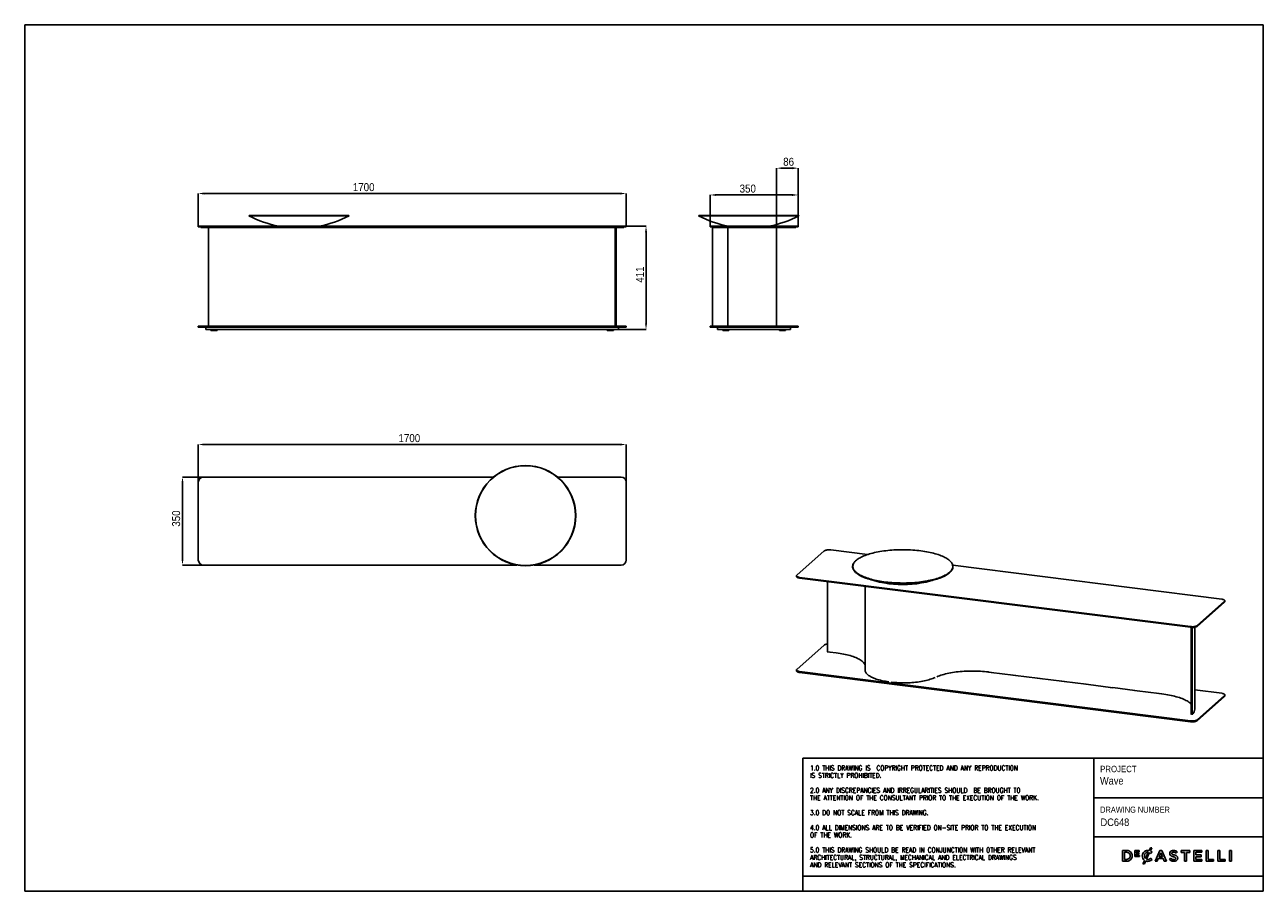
# Model space of a CAD drawing. Header units: millimetres. Extents: x 60 to 4980, y 60 to 3504.
import ezdxf

# ---------------------------------------------------------------- set-up
doc = ezdxf.new("R2010")
doc.units = ezdxf.units.MM
doc.header["$LTSCALE"] = 12
doc.header["$PDSIZE"] = -1
doc.linetypes.add('SLD-Solido', pattern=[0])
for name, color, linetype in [('NOTE', 3, 'SLD-Solido'), ('QUOTE', 1, 'SLD-Solido'), ('SCHIZZI', 9, 'Continuous')]:
    doc.layers.add(name, color=color, linetype=linetype)
doc.styles.add('SLDTEXTSTYLE0', font='GOTHIC.TTF', dxfattribs={"width": 0.913})
doc.styles.add('SLDTEXTSTYLE1', font='romans__.ttf', dxfattribs={"width": 0.893})
doc.dimstyles.new('SLDDIMSTYLE0', dxfattribs={"dimtxt": 31.75, "dimasz": 24, "dimexe": 0, "dimexo": 0.0625, "dimgap": 7.9375, "dimtad": 1, "dimdec": 1, "dimrnd": 1e-09, "dimzin": 12, "dimdsep": 46, "dimtxsty": 'SLDTEXTSTYLE0', "dimsah": 1, "dimcen": 0.09, "dimadec": 0, "dimazin": 3, "dimtfac": 1, "dimtdec": 1, "dimtofl": 0, "dimtmove": 0, "dimatfit": 3, "dimfxl": 1, "dimfrac": 2, "dimtolj": 1, "dimtzin": 12, "dimarcsym": 0})
doc.dimstyles.new('SLDDIMSTYLE1', dxfattribs={"dimtxt": 31.75, "dimasz": 24, "dimexe": 0, "dimexo": 0.0625, "dimgap": 7.9375, "dimtad": 1, "dimdec": 1, "dimrnd": 1e-09, "dimzin": 12, "dimdsep": 46, "dimtxsty": 'SLDTEXTSTYLE0', "dimsah": 1, "dimcen": 0.09, "dimadec": 0, "dimazin": 3, "dimtfac": 1, "dimtdec": 1, "dimtmove": 0, "dimatfit": 0, "dimfxl": 1, "dimfrac": 2, "dimtolj": 1, "dimtzin": 12, "dimarcsym": 0})

# ---------------------------------------------------------------- blocks, each defined once
blk = doc.blocks.new('_D')
at = {"layer": 'Defpoints', "color": 0, "transparency": 16777216}
for p in [(2449.3, 2833.2), (749.3, 2703.4), (2449.3, 2703.4)]:
    blk.add_point(p, dxfattribs=at)
at = {"layer": 'QUOTE', "color": 0, "lineweight": -2, "transparency": 16777216}
for p, q in [((749.3, 2703.4), (749.3, 2833.2)), ((773.3, 2833.2), (2425.3, 2833.2)), ((2449.3, 2703.4), (2449.3, 2833.2))]:
    blk.add_line(p, q, dxfattribs=at)
at = {"layer": 'QUOTE', "color": 0, "transparency": 16777216}
for points in [[(773.3, 2837.2), (773.3, 2829.2), (749.3, 2833.2)], [(2425.3, 2837.2), (2425.3, 2829.2), (2449.3, 2833.2)]]:
    blk.add_solid(points, dxfattribs=at)
at = {"layer": 'QUOTE', "color": 0, "transparency": 16777216, "insert": (1406.3, 2874.5), "char_height": 31.75, "attachment_point": 2, "style": 'SLDTEXTSTYLE0'}
blk.add_mtext('\\A1;1700', dxfattribs=at)
blk = doc.blocks.new('_D_1')
at = {"layer": 'Defpoints', "color": 0, "transparency": 16777216}
for p in [(2449.3, 2703.4), (2409.3, 2292.4), (2528.1, 2292.4)]:
    blk.add_point(p, dxfattribs=at)
at = {"layer": 'QUOTE', "color": 0, "lineweight": -2, "transparency": 16777216}
for p, q in [((2449.4, 2703.4), (2528.1, 2703.4)), ((2528.1, 2679.4), (2528.1, 2316.4)), ((2409.4, 2292.4), (2528.1, 2292.4))]:
    blk.add_line(p, q, dxfattribs=at)
at = {"layer": 'QUOTE', "color": 0, "transparency": 16777216}
for points in [[(2524.1, 2679.4), (2532.1, 2679.4), (2528.1, 2703.4)], [(2524.1, 2316.4), (2532.1, 2316.4), (2528.1, 2292.4)]]:
    blk.add_solid(points, dxfattribs=at)
at = {"layer": 'QUOTE', "color": 0, "transparency": 16777216, "insert": (2487.6, 2511.1), "char_height": 31.75, "attachment_point": 2, "rotation": 90, "style": 'SLDTEXTSTYLE0'}
blk.add_mtext('\\A1;411', dxfattribs=at)
blk = doc.blocks.new('_D_2')
at = {"layer": 'Defpoints', "color": 0, "transparency": 16777216}
for p in [(2449.3, 1835.6), (749.3, 1686.4), (2449.3, 1686.4)]:
    blk.add_point(p, dxfattribs=at)
at = {"layer": 'QUOTE', "color": 0, "lineweight": -2, "transparency": 16777216}
for p, q in [((749.3, 1686.5), (749.3, 1835.6)), ((773.3, 1835.6), (2425.3, 1835.6)), ((2449.3, 1686.5), (2449.3, 1835.6))]:
    blk.add_line(p, q, dxfattribs=at)
at = {"layer": 'QUOTE', "color": 0, "transparency": 16777216}
for points in [[(773.3, 1839.6), (773.3, 1831.6), (749.3, 1835.6)], [(2425.3, 1839.6), (2425.3, 1831.6), (2449.3, 1835.6)]]:
    blk.add_solid(points, dxfattribs=at)
at = {"layer": 'QUOTE', "color": 0, "transparency": 16777216, "insert": (1587.8, 1876.9), "char_height": 31.75, "attachment_point": 2, "style": 'SLDTEXTSTYLE0'}
blk.add_mtext('\\A1;1700', dxfattribs=at)
blk = doc.blocks.new('_D_3')
at = {"layer": 'Defpoints', "color": 0, "transparency": 16777216}
for p in [(769.3, 1706.4), (686.6, 1356.4), (769.3, 1356.4)]:
    blk.add_point(p, dxfattribs=at)
at = {"layer": 'QUOTE', "color": 0, "lineweight": -2, "transparency": 16777216}
for p, q in [((769.2, 1706.4), (686.6, 1706.4)), ((686.6, 1682.4), (686.6, 1380.4)), ((769.2, 1356.4), (686.6, 1356.4))]:
    blk.add_line(p, q, dxfattribs=at)
at = {"layer": 'QUOTE', "color": 0, "transparency": 16777216}
for points in [[(682.6, 1682.4), (690.6, 1682.4), (686.6, 1706.4)], [(682.6, 1380.4), (690.6, 1380.4), (686.6, 1356.4)]]:
    blk.add_solid(points, dxfattribs=at)
at = {"layer": 'QUOTE', "color": 0, "transparency": 16777216, "insert": (645.3, 1541.2), "char_height": 31.75, "attachment_point": 2, "rotation": 90, "style": 'SLDTEXTSTYLE0'}
blk.add_mtext('\\A1;350', dxfattribs=at)
blk = doc.blocks.new('_D_4')
at = {"layer": 'Defpoints', "color": 0, "transparency": 16777216}
for p in [(3132.6, 2827.4), (2782.6, 2703.4), (3132.6, 2703.4)]:
    blk.add_point(p, dxfattribs=at)
at = {"layer": 'QUOTE', "color": 0, "lineweight": -2, "transparency": 16777216}
for p, q in [((2782.6, 2703.4), (2782.6, 2827.4)), ((2806.6, 2827.4), (3108.6, 2827.4)), ((3132.6, 2703.4), (3132.6, 2827.4))]:
    blk.add_line(p, q, dxfattribs=at)
at = {"layer": 'QUOTE', "color": 0, "transparency": 16777216}
for points in [[(2806.6, 2831.4), (2806.6, 2823.4), (2782.6, 2827.4)], [(3108.6, 2831.4), (3108.6, 2823.4), (3132.6, 2827.4)]]:
    blk.add_solid(points, dxfattribs=at)
at = {"layer": 'QUOTE', "color": 0, "transparency": 16777216, "insert": (2932.2, 2868.7), "char_height": 31.75, "attachment_point": 2, "style": 'SLDTEXTSTYLE0'}
blk.add_mtext('\\A1;350', dxfattribs=at)
blk = doc.blocks.new('_D_5')
at = {"layer": 'Defpoints', "color": 0, "transparency": 16777216}
for p in [(3132.6, 2934), (3046.6, 2700.4), (3132.6, 2703.4)]:
    blk.add_point(p, dxfattribs=at)
at = {"layer": 'QUOTE', "color": 0, "lineweight": -2, "transparency": 16777216}
for p, q in [((3046.6, 2700.4), (3046.6, 2934)), ((3070.6, 2934), (3108.6, 2934)), ((3132.6, 2703.4), (3132.6, 2934))]:
    blk.add_line(p, q, dxfattribs=at)
at = {"layer": 'QUOTE', "color": 0, "transparency": 16777216}
for points in [[(3070.6, 2938), (3070.6, 2930), (3046.6, 2934)], [(3108.6, 2938), (3108.6, 2930), (3132.6, 2934)]]:
    blk.add_solid(points, dxfattribs=at)
at = {"layer": 'QUOTE', "color": 0, "transparency": 16777216, "insert": (3094.5, 2975.3), "char_height": 31.75, "attachment_point": 2, "style": 'SLDTEXTSTYLE0'}
blk.add_mtext('\\A1;86', dxfattribs=at)

msp = doc.modelspace()

# ---------------------------------------------------------------- linework, layer by layer
for p, q in [((950.8, 2746.51), (949.88, 2744.74)), ((949.88, 2744.74), (1348.73, 2744.74)), ((950.8, 2746.51), (1347.8, 2746.51)), ((1348.73, 2744.74), (1347.8, 2746.51)), ((2737.65, 2746.51), (2736.72, 2744.74)), ((2736.72, 2744.74), (3135.57, 2744.74)), ((2737.65, 2746.51), (3134.65, 2746.51)), ((3135.57, 2744.74), (3134.65, 2746.51)), ((749.3, 2703.37), (749.3, 2700.37)), ((749.3, 2703.37), (769.3, 2703.37)), ((749.3, 2700.37), (769.3, 2700.37)), ((759.3, 2698.37), (759.3, 2700.37)), ((759.3, 2698.37), (769.3, 2698.37)), ((769.3, 2703.37), (2429.3, 2703.37)), ((769.3, 2700.37), (2429.3, 2700.37)), ((769.3, 2698.37), (2429.3, 2698.37)), ((789.3, 2698.37), (789.3, 2306.37)), ((2405.3, 2306.37), (2405.3, 2698.37)), ((2409.3, 2306.37), (2409.3, 2698.37)), ((2425.56, 2698.37), (2425.56, 2698.3)), ((2425.57, 2698.37), (2425.57, 2698.3)), ((2428.63, 2698.3), (2428.63, 2698.37)), ((2428.64, 2698.3), (2428.64, 2698.37)), ((2429.3, 2703.37), (2449.3, 2703.37)), ((2429.3, 2700.37), (2449.3, 2700.37)), ((2429.3, 2698.37), (2439.3, 2698.37)), ((2439.3, 2698.37), (2439.3, 2700.37)), ((2449.3, 2703.37), (2449.3, 2700.37)), ((2782.65, 2703.37), (2782.65, 2700.37)), ((2782.65, 2703.37), (2802.65, 2703.37)), ((2782.65, 2700.37), (2802.65, 2700.37)), ((2792.65, 2698.37), (2792.65, 2700.37)), ((2792.65, 2698.37), (2792.65, 2306.37)), ((2792.65, 2698.37), (2802.65, 2698.37)), ((2802.65, 2703.37), (3112.65, 2703.37)), ((2802.65, 2700.37), (3112.65, 2700.37)), ((2802.65, 2698.37), (3112.65, 2698.37)), ((2852.65, 2306.37), (2852.65, 2698.37)), ((2852.78, 2306.37), (2852.78, 2698.37)), ((3046.65, 2698.37), (3046.65, 2306.37)), ((3112.65, 2703.37), (3132.65, 2703.37)), ((3112.65, 2700.37), (3132.65, 2700.37)), ((3112.65, 2698.37), (3122.65, 2698.37)), ((3122.65, 2698.37), (3122.65, 2700.37)), ((3132.65, 2703.37), (3132.65, 2700.37)), ((749.3, 2302.37), (749.3, 2306.37)), ((749.3, 2306.37), (769.3, 2306.37)), ((769.3, 2302.37), (749.3, 2302.37)), ((769.3, 2306.37), (2429.3, 2306.37)), ((769.3, 2302.37), (2429.3, 2302.37)), ((779.3, 2292.37), (779.3, 2302.37)), ((789.3, 2292.37), (779.3, 2292.37)), ((2409.3, 2292.37), (789.3, 2292.37)), ((799.3, 2289.37), (799.3, 2292.37)), ((802.3, 2289.37), (799.3, 2289.37)), ((821.3, 2289.37), (802.3, 2289.37)), ((824.3, 2289.37), (821.3, 2289.37)), ((824.3, 2289.37), (824.3, 2292.37)), ((2374.3, 2292.37), (2374.3, 2289.37)), ((2374.3, 2289.37), (2377.3, 2289.37)), ((2377.3, 2289.37), (2396.3, 2289.37)), ((2396.3, 2289.37), (2399.3, 2289.37)), ((2399.3, 2292.37), (2399.3, 2289.37)), ((2419.3, 2292.37), (2409.3, 2292.37)), ((2419.3, 2292.37), (2419.3, 2302.37)), ((2429.3, 2306.37), (2449.3, 2306.37)), ((2449.3, 2302.37), (2429.3, 2302.37)), ((2449.3, 2306.37), (2449.3, 2302.37)), ((2782.65, 2302.37), (2782.65, 2306.37)), ((2782.65, 2306.37), (2802.65, 2306.37)), ((2802.65, 2302.37), (2782.65, 2302.37)), ((2802.65, 2306.37), (3112.65, 2306.37)), ((2802.65, 2302.37), (3112.65, 2302.37)), ((2812.65, 2292.37), (2812.65, 2302.37)), ((2822.65, 2292.37), (2812.65, 2292.37)), ((3092.65, 2292.37), (2822.65, 2292.37)), ((2832.65, 2292.37), (2832.65, 2289.37)), ((2832.65, 2289.37), (2835.65, 2289.37)), ((2835.65, 2289.37), (2854.65, 2289.37)), ((2854.65, 2289.37), (2857.65, 2289.37)), ((2857.65, 2292.37), (2857.65, 2289.37)), ((3057.65, 2289.37), (3057.65, 2292.37)), ((3060.65, 2289.37), (3057.65, 2289.37)), ((3079.65, 2289.37), (3060.65, 2289.37)), ((3082.65, 2289.37), (3079.65, 2289.37)), ((3082.65, 2289.37), (3082.65, 2292.37)), ((3102.65, 2292.37), (3092.65, 2292.37)), ((3102.65, 2292.37), (3102.65, 2302.37)), ((3112.65, 2306.37), (3132.65, 2306.37)), ((3132.65, 2302.37), (3112.65, 2302.37)), ((3132.65, 2306.37), (3132.65, 2302.37)), ((749.3, 1686.44), (749.3, 1376.44)), ((1921.99, 1706.44), (769.3, 1706.44)), ((2429.3, 1706.44), (2176.61, 1706.44)), ((2449.3, 1376.44), (2449.3, 1686.44)), ((3236.36, 1412.77), (3126.76, 1316.11)), ((3408.29, 1398.23), (3262.14, 1416.65)), ((769.3, 1356.44), (2015.28, 1356.44)), ((2083.33, 1356.44), (2429.3, 1356.44)), ((3353.03, 1363.47), (3352.12, 1361.85)), ((3744.14, 1361.85), (3743.23, 1363.47)), ((4814.93, 1221.01), (3746.74, 1355.59)), ((3125.47, 1313.75), (3125.47, 1310.92)), ((3138.4, 1307.52), (4691.19, 1111.88)), ((3138.4, 1304.69), (4691.19, 1109.05)), ((3249.03, 1290.75), (3249.03, 1011.86)), ((3398.16, 1271.96), (3398.16, 939.42)), ((4716.97, 1115.76), (4826.57, 1212.42)), ((4716.97, 1112.93), (4826.57, 1209.59)), ((4827.86, 1211.95), (4827.86, 1214.78)), ((4693.49, 762.24), (4693.49, 1108.82)), ((4697.27, 761.81), (4697.27, 1108.63)), ((4707.98, 783.36), (4707.98, 1109.46)), ((3236.36, 1038.47), (3126.76, 941.81)), ((3248.03, 1011.99), (3249.03, 1012.87)), ((3248.03, 1011.99), (3259.25, 1010.57)), ((3283.76, 1007.56), (3258.39, 1010.75)), ((3258.39, 1010.68), (3258.39, 1010.75)), ((3259.25, 1010.57), (3259.32, 1010.64)), ((3125.47, 939.46), (3125.47, 935.68)), ((3138.4, 933.22), (4691.19, 737.59)), ((3138.4, 929.45), (4691.19, 733.82)), ((3889.68, 931.22), (3887.81, 931.45)), ((3888.67, 931.27), (3888.74, 931.34)), ((3899.9, 929.86), (3888.67, 931.27)), ((3889.68, 931.15), (3889.68, 931.22)), ((3986.31, 919.04), (3899.03, 930.04)), ((3899.03, 929.97), (3899.03, 930.04)), ((3899.9, 929.86), (3899.97, 929.92)), ((3985.3, 919.1), (3985.37, 919.16)), ((3996.53, 917.69), (3985.3, 919.1)), ((3986.31, 918.97), (3986.31, 919.04)), ((4082.94, 906.87), (3995.66, 917.87)), ((3995.66, 917.79), (3995.66, 917.87)), ((3996.53, 917.69), (3996.6, 917.75)), ((4081.93, 906.93), (4082, 906.99)), ((4093.16, 905.51), (4081.93, 906.93)), ((4082.94, 906.8), (4082.94, 906.87)), ((4179.57, 894.7), (4092.29, 905.69)), ((4092.29, 905.62), (4092.29, 905.69)), ((4093.16, 905.51), (4093.23, 905.57)), ((4178.57, 894.75), (4178.64, 894.81)), ((4189.79, 893.34), (4178.57, 894.75)), ((4179.57, 894.62), (4179.57, 894.7)), ((4276.2, 882.52), (4188.93, 893.52)), ((4188.93, 893.45), (4188.93, 893.52)), ((4189.79, 893.34), (4189.86, 893.4)), ((4275.2, 882.58), (4275.27, 882.64)), ((4286.42, 881.16), (4275.2, 882.58)), ((4276.2, 882.45), (4276.2, 882.52)), ((4372.83, 870.35), (4285.56, 881.34)), ((4285.56, 881.27), (4285.56, 881.34)), ((4286.42, 881.16), (4286.49, 881.22)), ((4371.83, 870.4), (4371.9, 870.46)), ((4383.05, 868.99), (4371.83, 870.4)), ((4372.83, 870.28), (4372.83, 870.35)), ((4469.47, 858.17), (4382.19, 869.17)), ((4382.19, 869.1), (4382.19, 869.17)), ((4383.05, 868.99), (4383.12, 869.05)), ((4468.46, 858.23), (4468.53, 858.29)), ((4479.68, 856.81), (4468.46, 858.23)), ((4469.47, 858.1), (4469.47, 858.17)), ((4566.1, 846), (4478.82, 856.99)), ((4478.82, 856.92), (4478.82, 856.99)), ((4479.68, 856.81), (4479.76, 856.88)), ((4565.16, 846.12), (4565.09, 846.05)), ((4565.09, 846.05), (4576.32, 844.64)), ((4566.1, 845.93), (4566.1, 846)), ((4577.32, 844.58), (4575.45, 844.82)), ((4575.45, 844.75), (4575.45, 844.82)), ((4576.39, 844.7), (4576.32, 844.64)), ((4814.93, 846.72), (4707.98, 860.19)), ((4716.97, 741.47), (4826.57, 838.13)), ((4827.86, 836.71), (4827.86, 840.48)), ((4716.97, 737.69), (4826.57, 834.35))]:
    msp.add_line(p, q)
at = {"flags": 128}
for points in [[(3262.14, 1416.65), (3259.41, 1416.92), (3256.59, 1417.06), (3253.73, 1417.06), (3250.91, 1416.93), (3248.17, 1416.67), (3245.56, 1416.28), (3243.16, 1415.77), (3240.99, 1415.15), (3239.11, 1414.43), (3237.56, 1413.63), (3236.36, 1412.77)], [(3545.91, 1417.44), (3537.55, 1417.35), (3529.2, 1417.14), (3520.89, 1416.81), (3512.62, 1416.37), (3504.42, 1415.82), (3496.3, 1415.15), (3488.27, 1414.36), (3480.34, 1413.46), (3472.54, 1412.46), (3464.87, 1411.34), (3457.34, 1410.11), (3449.98, 1408.79), (3442.8, 1407.36), (3435.8, 1405.83), (3429, 1404.2), (3422.41, 1402.48), (3416.05, 1400.67), (3409.92, 1398.77), (3404.03, 1396.78), (3398.41, 1394.72), (3393.04, 1392.57), (3387.96, 1390.36), (3383.16, 1388.07), (3378.65, 1385.72), (3374.45, 1383.31), (3370.55, 1380.84), (3366.97, 1378.32), (3363.71, 1375.75), (3360.78, 1373.14), (3358.18, 1370.48), (3355.92, 1367.8), (3354, 1365.08), (3352.43, 1362.34), (3351.2, 1359.58), (3350.32, 1356.81), (3349.8, 1354.02), (3349.63, 1351.23), (3349.81, 1348.44), (3350.34, 1345.66), (3351.23, 1342.89), (3352.47, 1340.13), (3354.05, 1337.39), (3355.98, 1334.67), (3358.25, 1331.99), (3360.86, 1329.33), (3363.8, 1326.72), (3367.07, 1324.15), (3370.66, 1321.63), (3374.56, 1319.17), (3378.78, 1316.76), (3383.3, 1314.41), (3388.1, 1312.12), (3393.2, 1309.91), (3398.57, 1307.77), (3404.2, 1305.71), (3410.09, 1303.72), (3416.23, 1301.83), (3422.6, 1300.02), (3429.19, 1298.3), (3436, 1296.68), (3443, 1295.15), (3450.2, 1293.72), (3457.56, 1292.4), (3465.09, 1291.18), (3472.76, 1290.06), (3480.57, 1289.06), (3488.5, 1288.16), (3496.53, 1287.38), (3504.66, 1286.71), (3512.86, 1286.16), (3521.13, 1285.72), (3529.45, 1285.4), (3537.79, 1285.2), (3546.16, 1285.11), (3554.53, 1285.14), (3562.89, 1285.29), (3571.22, 1285.56), (3579.51, 1285.94), (3587.74, 1286.44), (3595.91, 1287.05), (3603.99, 1287.78), (3611.97, 1288.62), (3619.83, 1289.58), (3627.57, 1290.64), (3635.17, 1291.81), (3642.62, 1293.08), (3649.89, 1294.46), (3656.98, 1295.94), (3663.89, 1297.52), (3670.58, 1299.2), (3677.06, 1300.96), (3683.31, 1302.82), (3689.31, 1304.76), (3695.07, 1306.79), (3700.57, 1308.89), (3705.79, 1311.07), (3710.73, 1313.32), (3715.39, 1315.64), (3719.75, 1318.03), (3723.8, 1320.47), (3727.54, 1322.96), (3730.96, 1325.51), (3734.06, 1328.1), (3736.82, 1330.73), (3739.25, 1333.4), (3741.34, 1336.11), (3743.09, 1338.83), (3744.49, 1341.58), (3745.54, 1344.35), (3746.24, 1347.13), (3746.59, 1349.92), (3746.58, 1352.71), (3746.22, 1355.5), (3745.51, 1358.28), (3744.45, 1361.04), (3743.04, 1363.79), (3741.29, 1366.52), (3739.19, 1369.22), (3736.75, 1371.89), (3733.97, 1374.52), (3730.86, 1377.12), (3727.43, 1379.66), (3723.68, 1382.15), (3719.62, 1384.59), (3715.26, 1386.97), (3710.59, 1389.29), (3705.64, 1391.54), (3700.41, 1393.72), (3694.9, 1395.82), (3689.14, 1397.84), (3683.13, 1399.78), (3676.87, 1401.64), (3670.39, 1403.4), (3663.69, 1405.07), (3656.78, 1406.65), (3649.68, 1408.13), (3642.4, 1409.5), (3634.95, 1410.78), (3627.35, 1411.94), (3619.61, 1413), (3611.74, 1413.95), (3603.75, 1414.79), (3595.67, 1415.52), (3587.5, 1416.13), (3579.27, 1416.62), (3570.97, 1417), (3562.64, 1417.26), (3554.28, 1417.41), (3545.91, 1417.44)], [(3352.12, 1361.85), (3351.51, 1360.72), (3350.28, 1357.95), (3349.4, 1355.16), (3348.88, 1352.36), (3348.7, 1349.56), (3348.89, 1346.76), (3349.42, 1343.96), (3350.31, 1341.17), (3351.56, 1338.4), (3353.15, 1335.65), (3355.08, 1332.92), (3357.37, 1330.22), (3359.99, 1327.56), (3362.94, 1324.94), (3366.22, 1322.36), (3369.83, 1319.82), (3373.76, 1317.35), (3377.99, 1314.92), (3382.53, 1312.56), (3387.36, 1310.27), (3392.48, 1308.05), (3397.87, 1305.89), (3403.53, 1303.82), (3409.45, 1301.83), (3415.62, 1299.92), (3422.02, 1298.11), (3428.64, 1296.38), (3435.48, 1294.75), (3442.51, 1293.21), (3449.74, 1291.78), (3457.14, 1290.45), (3464.7, 1289.22), (3472.41, 1288.1), (3480.26, 1287.1), (3488.22, 1286.2), (3496.29, 1285.41), (3504.46, 1284.74), (3512.7, 1284.18), (3521.01, 1283.74), (3529.36, 1283.42), (3537.74, 1283.22), (3546.15, 1283.13), (3554.56, 1283.16), (3562.95, 1283.31), (3571.33, 1283.58), (3579.65, 1283.96), (3587.93, 1284.46), (3596.13, 1285.08), (3604.25, 1285.81), (3612.27, 1286.66), (3620.17, 1287.62), (3627.94, 1288.68), (3635.58, 1289.86), (3643.06, 1291.14), (3650.36, 1292.53), (3657.49, 1294.01), (3664.42, 1295.6), (3671.15, 1297.28), (3677.66, 1299.06), (3683.94, 1300.92), (3689.97, 1302.87), (3695.75, 1304.91), (3701.28, 1307.02), (3706.52, 1309.21), (3711.49, 1311.48), (3716.17, 1313.8), (3720.55, 1316.2), (3724.62, 1318.65), (3728.37, 1321.16), (3731.81, 1323.72), (3734.92, 1326.32), (3737.7, 1328.97), (3740.14, 1331.65), (3742.24, 1334.36), (3744, 1337.1), (3745.4, 1339.87), (3746.46, 1342.65), (3747.16, 1345.44), (3747.51, 1348.24), (3747.51, 1351.04), (3747.15, 1353.85), (3746.43, 1356.64), (3745.37, 1359.42), (3744.14, 1361.85)], [(3125.47, 1310.92), (3125.52, 1310.48), (3125.91, 1309.53), (3126.7, 1308.62), (3127.88, 1307.75), (3129.41, 1306.95), (3131.27, 1306.23), (3133.42, 1305.6), (3135.81, 1305.09), (3138.4, 1304.69)], [(3126.76, 1316.11), (3125.95, 1315.2), (3125.53, 1314.26), (3125.52, 1313.3), (3125.91, 1312.36), (3126.7, 1311.45), (3127.88, 1310.58), (3129.41, 1309.78), (3131.27, 1309.06), (3133.42, 1308.43), (3135.81, 1307.91), (3138.4, 1307.52)], [(4826.57, 1212.42), (4827.39, 1213.33), (4827.8, 1214.27), (4827.82, 1215.22), (4827.42, 1216.17), (4826.63, 1217.08), (4825.46, 1217.95), (4823.92, 1218.75), (4822.06, 1219.47), (4819.92, 1220.1), (4817.52, 1220.61), (4814.93, 1221.01)], [(4691.19, 1111.88), (4693.92, 1111.61), (4696.75, 1111.47), (4699.6, 1111.47), (4702.43, 1111.6), (4705.17, 1111.86), (4707.77, 1112.25), (4710.17, 1112.76), (4712.34, 1113.38), (4714.22, 1114.1), (4715.77, 1114.9), (4716.97, 1115.76)], [(4691.19, 1109.05), (4693.92, 1108.78), (4696.75, 1108.64), (4699.6, 1108.64), (4702.43, 1108.77), (4705.17, 1109.03), (4707.77, 1109.42), (4710.17, 1109.94), (4712.34, 1110.56), (4714.22, 1111.27), (4715.77, 1112.07), (4716.97, 1112.93)], [(3249.03, 1042.47), (3248.17, 1042.37), (3245.56, 1041.98), (3243.16, 1041.47), (3240.99, 1040.85), (3239.11, 1040.13), (3237.56, 1039.34), (3236.36, 1038.47)], [(3283.76, 1007.56), (3291.28, 1006.54), (3298.66, 1005.42), (3305.88, 1004.18), (3312.93, 1002.84), (3319.79, 1001.39), (3326.44, 999.85), (3332.88, 998.2), (3339.09, 996.46), (3345.06, 994.62), (3350.77, 992.7), (3356.22, 990.7), (3361.39, 988.61), (3366.28, 986.45), (3370.86, 984.22), (3375.15, 981.92), (3379.11, 979.56), (3382.75, 977.14), (3386.06, 974.67), (3389.04, 972.16), (3391.67, 969.6), (3393.95, 967), (3395.88, 964.37), (3397.45, 961.72), (3398.16, 960.25)], [(3138.4, 929.45), (3135.81, 929.85), (3133.42, 930.37), (3131.27, 930.99), (3129.41, 931.71), (3127.88, 932.52), (3126.7, 933.38), (3125.91, 934.3), (3125.52, 935.24), (3125.47, 935.68)], [(3126.76, 941.81), (3125.95, 940.9), (3125.53, 939.96), (3125.52, 939.01), (3125.91, 938.07), (3126.7, 937.15), (3127.88, 936.29), (3129.41, 935.48), (3131.27, 934.76), (3133.42, 934.14), (3135.81, 933.62), (3138.4, 933.22)], [(3398.16, 939.42), (3398.29, 937.37), (3398.78, 934.85), (3399.64, 932.34), (3400.87, 929.85), (3402.47, 927.38), (3404.44, 924.93), (3406.77, 922.53), (3409.44, 920.16), (3412.47, 917.85), (3415.84, 915.58), (3419.53, 913.37), (3423.55, 911.23), (3427.89, 909.16), (3432.52, 907.16), (3437.45, 905.23), (3442.65, 903.39), (3448.12, 901.64), (3453.84, 899.99), (3459.8, 898.42), (3465.99, 896.96), (3472.38, 895.6), (3478.97, 894.35), (3485.74, 893.21), (3492.66, 892.18)], [(3683.03, 912.57), (3688.21, 914.65), (3693.67, 916.65), (3699.39, 918.57), (3705.36, 920.4), (3711.58, 922.14), (3718.02, 923.79), (3724.69, 925.33), (3731.55, 926.78), (3738.6, 928.12), (3745.83, 929.35), (3753.21, 930.47), (3760.74, 931.48), (3768.4, 932.38), (3776.17, 933.16), (3784.04, 933.82), (3791.99, 934.36), (3800, 934.79), (3808.07, 935.09), (3816.17, 935.27), (3824.28, 935.33), (3832.39, 935.27), (3840.49, 935.08), (3848.55, 934.78), (3856.57, 934.35), (3864.52, 933.8), (3872.38, 933.14), (3880.15, 932.35), (3887.81, 931.45)], [(3502.18, 890.98), (3509.42, 890.23), (3516.76, 889.59), (3524.18, 889.08), (3531.68, 888.69), (3539.22, 888.42), (3546.79, 888.28), (3554.37, 888.26), (3561.95, 888.36), (3569.5, 888.6), (3577.01, 888.95), (3584.45, 889.43), (3591.82, 890.03), (3599.09, 890.75), (3606.24, 891.59), (3613.26, 892.55), (3620.13, 893.62), (3626.83, 894.8), (3633.34, 896.1), (3639.66, 897.49), (3645.77, 898.99), (3651.64, 900.59), (3657.27, 902.28), (3662.65, 904.07), (3667.75, 905.94), (3672.57, 907.89), (3677.09, 909.92)], [(4577.32, 844.58), (4585.05, 843.54), (4592.64, 842.39), (4600.08, 841.13), (4607.35, 839.77), (4614.43, 838.31), (4621.33, 836.75), (4628.02, 835.09), (4634.5, 833.34), (4640.74, 831.5), (4646.75, 829.57), (4652.5, 827.56), (4658, 825.47), (4663.22, 823.3), (4668.16, 821.06), (4672.82, 818.76), (4677.17, 816.39), (4681.22, 813.96), (4684.96, 811.47), (4688.38, 808.94), (4691.47, 806.36), (4693.49, 804.48)], [(4826.57, 838.13), (4827.39, 839.04), (4827.8, 839.98), (4827.82, 840.93), (4827.42, 841.87), (4826.63, 842.79), (4825.46, 843.65), (4823.92, 844.45), (4822.06, 845.18), (4819.92, 845.8), (4817.52, 846.32), (4814.93, 846.72)], [(4691.19, 737.59), (4693.92, 737.32), (4696.75, 737.18), (4699.6, 737.17), (4702.43, 737.3), (4705.17, 737.57), (4707.77, 737.96), (4710.17, 738.47), (4712.34, 739.09), (4714.22, 739.8), (4715.77, 740.6), (4716.97, 741.47)], [(4716.97, 737.69), (4715.77, 736.83), (4714.22, 736.03), (4712.34, 735.32), (4710.17, 734.7), (4707.77, 734.19), (4705.17, 733.8), (4702.43, 733.53), (4699.6, 733.4), (4696.75, 733.4), (4693.92, 733.54), (4691.19, 733.82)]]:
    msp.add_lwpolyline(points, dxfattribs=at)
for radius in [199.42, 198.5]:
    msp.add_circle((2049.3, 1552.94), radius)
for centre, radius, start, end in [((1149.3, 3127.32), 431.44, 242.46876, 259.314), ((1149.3, 3127.32), 431.44, 280.686, 297.53124), ((2936.15, 3127.32), 431.44, 242.46876, 259.314), ((2936.15, 3127.32), 431.44, 280.686, 297.53124), ((769.3, 1686.44), 20, 90, 180), ((2429.3, 1686.44), 20, 0, 90), ((769.3, 1376.44), 20, 180, 270), ((2429.3, 1376.44), 20, 270, 0), ((3548.13, 1710.3), 431.44, 250.14411, 289.85589), ((4824.72, 1212.14), 3.15, 305.99196, 356.56014), ((4576.06, 834.62), 10.05, 82.77586, 82.81925), ((4824.72, 836.9), 3.15, 305.99196, 356.56014), ((4679.27, 784.63), 28.74, 317.02906, 357.47402)]:
    msp.add_arc(centre, radius, start, end)
at = {"layer": 'QUOTE', "color": 7, "true_color": 0xffffff}
msp.add_line((60, 3504), (4979.76, 3504), dxfattribs=at)
at = {"layer": 'SCHIZZI', "color": 7, "true_color": 0xffffff}
for p, q in [((60, 3504), (60, 60)), ((4980, 60), (4979.76, 3504)), ((3150.67, 588.29), (3150.67, 120)), ((3150.67, 588.29), (4979.96, 588.29)), ((4307.69, 588.29), (4307.69, 120)), ((4307.69, 431.33), (4979.97, 431.33)), ((4307.69, 275.75), (4979.99, 275.75)), ((4437.24, 221.86), (4421.43, 221.86)), ((4421.43, 221.86), (4421.43, 179.58)), ((4429.2, 186.7), (4429.2, 214.74)), ((4429.2, 214.74), (4437.24, 214.74)), ((4487.7, 221.56), (4470.01, 221.56)), ((4470.01, 221.56), (4470.01, 198.11)), ((4470.01, 198.11), (4487.87, 198.11)), ((4475.14, 212.22), (4475.14, 216.98)), ((4475.14, 216.98), (4487.7, 216.98)), ((4486.19, 212.22), (4475.14, 212.22)), ((4475.14, 207.63), (4486.19, 207.63)), ((4475.14, 202.7), (4475.14, 207.63)), ((4487.87, 202.7), (4475.14, 202.7)), ((4486.19, 207.63), (4486.19, 212.22)), ((4487.7, 216.98), (4487.7, 221.56)), ((4487.87, 198.11), (4487.87, 202.7)), ((4499.67, 200.52), (4499.67, 200.6)), ((4523.38, 215.25), (4511.89, 190.05)), ((4516.38, 187.01), (4528.48, 213.57)), ((4531.59, 233.09), (4526.51, 221.92)), ((4537.45, 233.09), (4531.59, 233.09)), ((4531.63, 220.3), (4537.45, 233.09)), ((4533.13, 210.11), (4538.13, 215.86)), ((4538.13, 215.86), (4537.99, 216)), ((4569.51, 222.16), (4550.92, 179.58)), ((4566.08, 196.63), (4572.94, 212.63)), ((4576.6, 222.16), (4569.51, 222.16)), ((4572.94, 212.63), (4579.86, 196.63)), ((4576.66, 222.03), (4576.6, 222.16)), ((4595.2, 179.58), (4576.66, 222.03)), ((4634.57, 211.25), (4638.76, 217.15)), ((4687.9, 221.86), (4653.51, 221.86)), ((4653.51, 221.86), (4653.51, 214.62)), ((4653.51, 214.62), (4666.79, 214.62)), ((4666.79, 214.62), (4666.79, 179.58)), ((4674.62, 179.58), (4674.62, 214.62)), ((4674.62, 214.62), (4687.9, 214.62)), ((4687.9, 214.62), (4687.9, 221.86)), ((4735.67, 221.86), (4704.22, 221.86)), ((4704.22, 221.86), (4704.22, 179.58)), ((4711.99, 204.4), (4711.99, 214.86)), ((4711.99, 214.86), (4735.67, 214.86)), ((4732.98, 204.4), (4711.99, 204.4)), ((4711.99, 197.4), (4732.98, 197.4)), ((4711.99, 186.58), (4711.99, 197.4)), ((4732.98, 197.4), (4732.98, 204.4)), ((4735.67, 214.86), (4735.67, 221.86)), ((4761.02, 221.86), (4753.25, 221.86)), ((4753.25, 221.86), (4753.25, 179.58)), ((4761.02, 186.7), (4761.02, 221.86)), ((4807, 221.86), (4799.23, 221.86)), ((4799.23, 221.86), (4799.23, 179.58)), ((4807, 186.7), (4807, 221.86)), ((4845.62, 221.86), (4845.62, 179.58)), ((4853.4, 221.86), (4845.62, 221.86)), ((4853.4, 179.58), (4853.4, 221.86)), ((4421.43, 179.58), (4437.24, 179.58)), ((4437.24, 186.7), (4429.2, 186.7)), ((4508.57, 182.76), (4502.24, 168.86)), ((4502.24, 168.86), (4508.12, 168.86)), ((4508.12, 168.86), (4513.31, 180.26)), ((4538.43, 186.5), (4533.42, 191.56)), ((4538.29, 186.35), (4538.43, 186.5)), ((4550.92, 179.58), (4558.91, 179.58)), ((4558.91, 179.58), (4563.21, 189.69)), ((4563.21, 189.69), (4582.72, 189.69)), ((4579.86, 196.63), (4566.08, 196.63)), ((4582.72, 189.69), (4586.97, 179.58)), ((4586.97, 179.58), (4595.2, 179.58)), ((4612.07, 191.35), (4607.37, 185.78)), ((4666.79, 179.58), (4674.62, 179.58)), ((4704.22, 179.58), (4735.97, 179.58)), ((4735.97, 186.58), (4711.99, 186.58)), ((4735.97, 179.58), (4735.97, 186.58)), ((4753.25, 179.58), (4783.02, 179.58)), ((4783.02, 186.7), (4761.02, 186.7)), ((4783.02, 179.58), (4783.02, 186.7)), ((4799.23, 179.58), (4829, 179.58)), ((4829, 186.7), (4807, 186.7)), ((4829, 179.58), (4829, 186.7)), ((4845.62, 179.58), (4853.4, 179.58)), ((3150.67, 120), (3150.67, 60)), ((3150.67, 120), (4979.99, 120)), ((60, 60), (4980, 60))]:
    msp.add_line(p, q, dxfattribs=at)
for centre, radius, start, end in [((4438.38, 200.72), 21.17, 266.90157, 93.09843), ((4437.54, 200.72), 14.02, 268.76628, 91.23372), ((4521.35, 200.85), 21.68, 76.24523, 180.89091), ((4521.82, 200.52), 22.15, 180, 233.25786), ((4524, 200.85), 16.22, 153.58432, 221.73663), ((4521.32, 202.18), 13.23, 81.04863, 153.58432), ((4517.79, 194.37), 21.98, 45.72598, 60.90731), ((4522.21, 199.54), 22.8, 45.71394, 65.58709), ((4622.59, 209.82), 13.63, 162.43966, 192.31941), ((4618.15, 208.61), 9.04, 190.78984, 232.66765), ((4620.74, 210.02), 11.81, 114.63446, 160.64301), ((4622.85, 214.76), 16.77, 232.66765, 251.27083), ((4623.27, 204.51), 17.88, 89.50788, 114.63446), ((4621.35, 210.68), 4.69, 146.85935, 193.31029), ((4620.6, 210.5), 3.92, 193.31029, 230.56735), ((4622.2, 209.28), 6.21, 98.98092, 140.32353), ((4630.57, 234.32), 37.79, 249.70068, 255.51463), ((4624.23, 215.44), 10.05, 232.44778, 252.59774), ((4616.11, 178.33), 20.04, 73.32325, 75.51463), ((4623.4, 201.64), 13.95, 77.54474, 98.98092), ((4637, 250.53), 47.39, 250.55867, 257.31246), ((4628.23, 221.3), 24.61, 254.99999, 258.29329), ((4616.14, 162.96), 34.97, 70.27129, 78.29329), ((4623.6, 197.09), 25.29, 72.44471, 90.39732), ((4621.54, 195.01), 20.82, 51.25781, 76.47292), ((4620.11, 173.56), 31.42, 64.63254, 78.09895), ((4622.57, 196.11), 26.54, 52.42183, 70.96437), ((4629.29, 191.43), 11.36, 28.77124, 67.85987), ((4626.38, 191.77), 13.85, 338.409, 21.69569), ((4521.36, 201.56), 22.77, 249.30365, 318.58458), ((4521.59, 200.11), 14.1, 248.28377, 285.8766), ((4520.05, 203.98), 18.25, 287.21436, 317.11848), ((4624.76, 204.87), 25.82, 227.67997, 255.77334), ((4626.1, 205.87), 20.19, 225.98856, 252.68232), ((4625.05, 206.01), 26.99, 255.77334, 272.44794), ((4625.13, 202.77), 16.94, 252.68232, 275.6739), ((4625.74, 196.81), 17.78, 271.47111, 299.92604), ((4626.16, 193.77), 7.89, 274.6813, 307.58878), ((4623.86, 183.81), 12.73, 58.43436, 71.28416), ((4628.4, 191.03), 4.21, 27.46177, 59.71525), ((4628.28, 190.79), 4.23, 309.48388, 346.59381), ((4627.45, 190.99), 5.08, 346.59381, 22.92671), ((4629.15, 190.89), 10.95, 299.92604, 337.37946)]:
    msp.add_arc(centre, radius, start, end, dxfattribs=at)

# ---------------------------------------------------------------- texts
at = {"layer": 'NOTE', "color": 7, "true_color": 0xffffff, "attachment_point": 1}
for s, insert, char_height, style in [('1.0 THIS DRAWING IS  COPYRIGHT PROTECTED AND ANY REPRODUCTION', (3179.61, 559.57), 19.2, 'SLDTEXTSTYLE1'), ('PROJECT', (4332.3, 558.59), 25.4, 'SLDTEXTSTYLE0'), ('IS STRICTLY PROHIBITED.', (3179.61, 529.94), 19.2, 'SLDTEXTSTYLE1'), ('Wave', (4331.51, 514.17), 30, 'SLDTEXTSTYLE0'), ('2.0 ANY DISCREPANCIES AND IRREGULARITIES SHOULD  BE BROUGHT TO ', (3179.61, 470.67), 19.2, 'SLDTEXTSTYLE1'), ('THE ATTENTION OF THE CONSULTANT PRIOR TO THE EXECUTION OF THE WORK.', (3179.61, 441.04), 19.2, 'SLDTEXTSTYLE1'), ('DRAWING NUMBER', (4332.3, 396.25), 24, 'SLDTEXTSTYLE0'), ('3.0 DO NOT SCALE FROM THIS DRAWING.', (3179.61, 381.77), 19.2, 'SLDTEXTSTYLE1'), (' DC648', (4323.54, 349.2), 30, 'SLDTEXTSTYLE0'), ('4.0 ALL DIMENSIONS ARE TO BE VERIFIED ON-SITE PRIOR TO THE EXECUTION ', (3179.61, 322.5), 19.2, 'SLDTEXTSTYLE1'), ('OF THE WORK.', (3179.61, 292.87), 19.2, 'SLDTEXTSTYLE1'), ('ARCHITECTURAL, STRUCTURAL, MECHANICAL AND ELECTRICAL DRAWINGS ', (3179.61, 203.97), 19.2, 'SLDTEXTSTYLE1'), ('5.0 THIS DRAWING SHOULD BE READ IN CONJUNCTION WITH OTHER RELEVANT ', (3179.61, 233.6), 19.2, 'SLDTEXTSTYLE1'), ('AND RELEVANT SECTIONS OF THE SPECIFICATIONS.', (3179.61, 174.34), 19.2, 'SLDTEXTSTYLE1')]:
    msp.add_mtext(s, dxfattribs=dict(at, insert=insert, char_height=char_height, style=style))

# ---------------------------------------------------------------- dimensions: what is measured, and where the dimension line sits
at = {"layer": 'QUOTE'}
for base, p1, p2, dimstyle, picture, middle in [((3132.65, 2934.02), (3046.65, 2700.37), (3132.65, 2703.37), 'SLDDIMSTYLE1', '_D_5', (3094.48, 2934.02)), ((2449.3, 2833.19), (749.3, 2703.37), (2449.3, 2703.37), 'SLDDIMSTYLE0', '_D', (1406.27, 2833.19)), ((3132.65, 2827.39), (2782.65, 2703.37), (3132.65, 2703.37), 'SLDDIMSTYLE0', '_D_4', (2932.15, 2827.39)), ((2449.3, 1835.57), (749.3, 1686.44), (2449.3, 1686.44), 'SLDDIMSTYLE0', '_D_2', (1587.83, 1835.57))]:
    dim = msp.add_linear_dim(base=base, p1=p1, p2=p2, dimstyle=dimstyle, dxfattribs=at)
    dim.commit()
    dim.dimension.update_dxf_attribs({"geometry": picture, "text_midpoint": middle, "dimtype": 160})
for base, p1, p2, picture, middle in [((2528.08, 2292.37), (2449.3, 2703.37), (2409.3, 2292.37), '_D_1', (2528.08, 2511.08)), ((686.61, 1356.44), (769.3, 1706.44), (769.3, 1356.44), '_D_3', (686.61, 1541.21))]:
    dim = msp.add_linear_dim(base=base, p1=p1, p2=p2, angle=90, dimstyle='SLDDIMSTYLE0', dxfattribs=at)
    dim.commit()
    dim.dimension.update_dxf_attribs({"geometry": picture, "text_midpoint": middle, "dimtype": 160})

doc.saveas('drawing.dxf')
